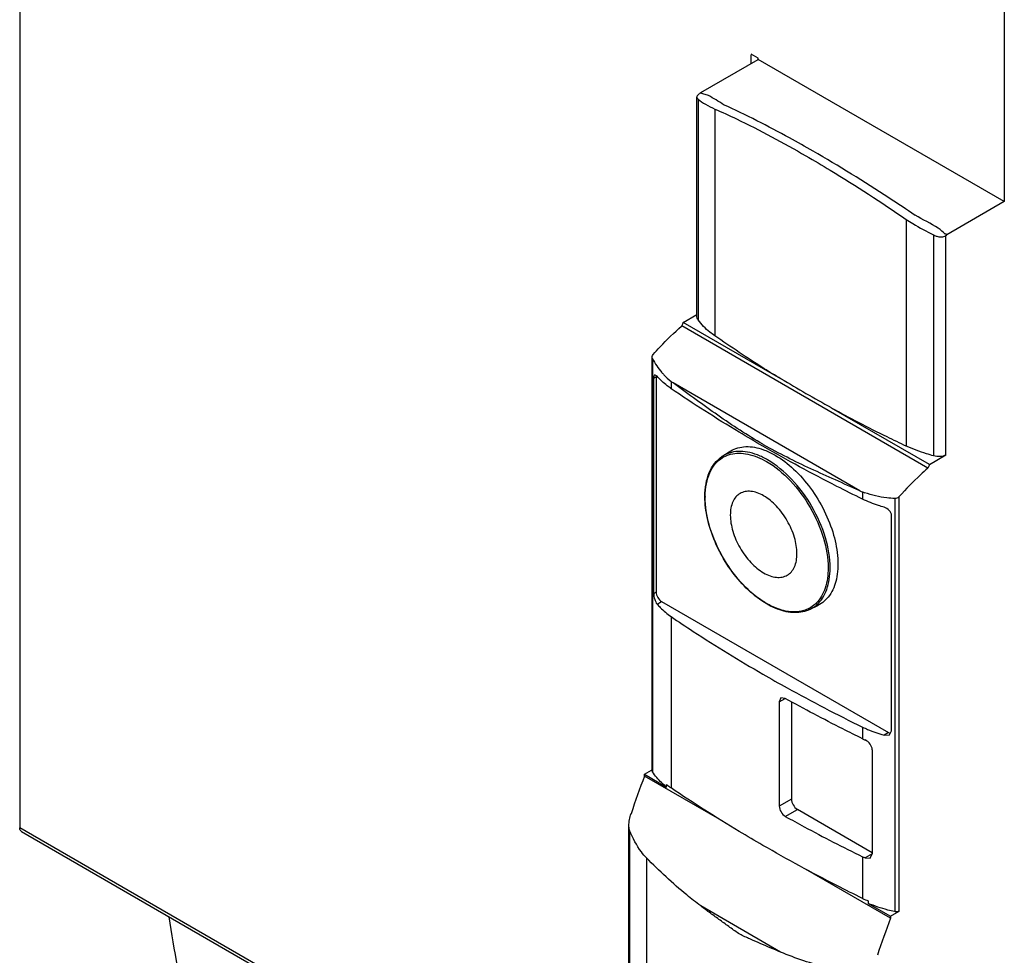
# Model space of a CAD drawing. Header units: millimetres. Extents: x 52 to 324, y 40 to 484.
# Tile 2 of 4: x 52 to 179, y 185 to 306. Entities that reach past the tile are written whole.
import ezdxf

# ---------------------------------------------------------------- set-up
doc = ezdxf.new("R2010")
doc.units = ezdxf.units.MM
doc.header["$LTSCALE"] = 34.097837
doc.layers.get('0').update_dxf_attribs({"linetype": 'CONTINUOUS'})

msp = doc.modelspace()

# ---------------------------------------------------------------- linework, layer by layer
at = {"color": 7, "linetype": 'Continuous'}
for p, q in [((51.51, 355.65), (51.51, 201.17)), ((178.79, 315.39), (178.79, 282.17)), ((139.55, 296.25), (146.97, 300.54)), ((146.05, 301.24), (146.04, 301.07)), ((146.04, 301.07), (146.04, 300)), ((146.97, 300.71), (146.05, 301.24)), ((146.97, 300.54), (146.97, 300.71)), ((178.79, 282.17), (146.97, 300.54)), ((139.04, 267.24), (139.04, 295.68)), ((139.22, 295.42), (139.22, 266.86)), ((139.55, 296.21), (139.42, 296.13)), ((139.55, 296.25), (139.55, 296.21)), ((139.71, 296.16), (139.55, 296.25)), ((139.65, 296.18), (139.71, 296.16)), ((139.66, 296.14), (139.71, 296.16)), ((141.37, 294.13), (141.37, 264.81)), ((178.79, 282.17), (171.37, 277.88)), ((166.12, 279.84), (166.12, 250.53)), ((169.65, 277.85), (169.65, 249.28)), ((171.21, 277.98), (171.16, 277.95)), ((171.37, 277.88), (171.21, 277.98)), ((171.21, 277.98), (171.31, 277.88)), ((171.23, 277.76), (171.37, 277.84)), ((171.23, 249.4), (171.23, 277.76)), ((171.31, 277.88), (171.37, 277.83)), ((171.37, 277.83), (171.37, 277.88)), ((137.27, 266.53), (139.04, 267.55)), ((168.91, 247.71), (137.09, 266.08)), ((149.91, 259.24), (137.28, 266.53)), ((133.26, 208.56), (133.26, 262.03)), ((133.31, 261.85), (133.31, 208.43)), ((133.91, 259.58), (133.59, 259.74)), ((133.47, 259.33), (133.78, 259.51)), ((133.47, 231.48), (133.47, 259.33)), ((133.78, 259.51), (133.78, 231.67)), ((135.71, 258.91), (135.71, 257.97)), ((136.16, 258.58), (135.99, 258.71)), ((136.16, 258.58), (135.99, 258.71)), ((160.13, 244.77), (136, 258.71)), ((149.95, 259.23), (149.91, 259.24)), ((156.46, 255.46), (156.42, 255.5)), ((169.1, 248.16), (156.46, 255.46)), ((147.68, 250.72), (147.58, 250.78)), ((147.68, 250.72), (147.58, 250.78)), ((142.28, 249.19), (143.21, 249.8)), ((169.1, 248.16), (171.23, 249.4)), ((160.46, 244.63), (160.46, 243.68)), ((164.62, 243.77), (164.62, 190.35)), ((165.21, 190.4), (165.21, 244.01)), ((164.22, 213.73), (164.22, 241.57)), ((133.78, 231.67), (133.47, 231.48)), ((133.91, 230.11), (134.49, 230.44)), ((134.49, 230.44), (163.84, 213.5)), ((153.68, 229.44), (154.68, 229.93)), ((135.71, 228.5), (135.71, 206.35)), ((149.92, 217.98), (149.69, 217.46)), ((149.69, 217.46), (150.48, 217.92)), ((150.48, 217.92), (149.92, 217.98)), ((149.69, 217.46), (149.69, 204)), ((151.26, 217.49), (151.26, 204.91)), ((160.46, 214.21), (160.46, 212.71)), ((163.84, 213.5), (163.25, 213.17)), ((163.25, 213.17), (163.93, 213.22)), ((163.93, 213.22), (164.22, 213.73)), ((161.72, 211.28), (161.72, 197.82)), ((132.26, 208.12), (133.2, 208.66)), ((132.26, 208.12), (135.14, 206.46)), ((132.26, 207.88), (132.26, 208.12)), ((142.3, 202.09), (132.26, 207.88)), ((133.31, 208.43), (133.26, 208.56)), ((135.14, 206.46), (135.14, 206.78)), ((151.26, 204.91), (149.69, 204)), ((150.48, 202.67), (152.04, 203.56)), ((161.72, 197.97), (152.04, 203.56)), ((130.25, 155.7), (51.51, 201.17)), ((130.25, 136.05), (130.25, 201.45)), ((130.35, 200.82), (130.25, 201.45)), ((51.73, 200.7), (130.25, 155.36)), ((130.35, 200.82), (130.35, 135.8)), ((132.53, 197.3), (132.53, 133.85)), ((160.46, 197.45), (160.46, 192.06)), ((161.72, 197.81), (160.81, 197.29)), ((161.45, 197.28), (161.72, 197.81)), ((160.81, 197.29), (161.45, 197.28)), ((164.08, 189.51), (153.09, 195.86)), ((149.88, 185.11), (139.55, 191.08)), ((161.21, 191.73), (161.21, 191.41)), ((161.21, 191.41), (164.08, 189.75)), ((164.08, 189.75), (165.21, 190.4)), ((164.08, 189.75), (164.08, 189.51))]:
    msp.add_line(p, q, dxfattribs=at)
for centre, radius, start, end in [((125.46, 244.13), 53.95, 74.749, 74.8669), ((125.32, 243.75), 54.31, 74.3622, 74.6902), ((125.19, 243.29), 54.79, 74.036, 74.3622), ((125.06, 242.84), 55.26, 73.7118, 74.036), ((95.84, 192.45), 113.94, 48.6216, 49.222), ((141.08, 265.75), 8.69, 206.637, 220.8131), ((140.95, 265.64), 8.52, 220.835, 223.6462), ((140.97, 265.67), 8.56, 223.663, 232.0992), ((212.6, 363.15), 129.52, 233.5884, 233.7429), ((236.91, 402.47), 167.55, 238.7347, 240.0026), ((240.14, 408.08), 174.02, 240.0064, 241.2427), ((219, 377.27), 144.99, 246.0451, 246.1881), ((164.26, 253.83), 9.95, 247.5713, 249.2871), ((150.55, 243.95), 10.43, 179.6533, 180.0003), ((167.56, 227.74), 16.63, 244.7426, 246.0589), ((254.44, 162.01), 130.5, 159.4202, 161.6872), ((141.85, 214.8), 10.71, 230.0323, 231.2028), ((142.33, 215.73), 11.48, 231.231, 234.7944), ((167.57, 212.49), 16.63, 244.7108, 246.0466), ((167.7, 207.42), 16.98, 244.7568, 247.5012), ((287.1, 143.34), 131.4, 159.4278, 161.6528)]:
    msp.add_arc(centre, radius, start, end, dxfattribs=at)
for centre, major_axis, ratio, start_param, end_param in [((151.73, 215.74), (-30.4, 83.32), 0.423433, -0.511761, -0.4691), ((151.63, 215.69), (64.9, -61.6), 0.694267, 1.911355, 1.950846)]:
    msp.add_ellipse(centre, major_axis=major_axis, ratio=ratio, start_param=start_param, end_param=end_param, dxfattribs=at)
for points, knots in [([(139.11, 295.87), (139.1, 295.86), (139.06, 295.8), (139.04, 295.73), (139.04, 295.68)], [0, 0, 0, 0, 0.281018, 1, 1, 1, 1]), ([(139.04, 295.68), (139.04, 295.63), (139.08, 295.52), (139.17, 295.45), (139.22, 295.42)], [0, 0, 0, 0, 0.454379, 1, 1, 1, 1]), ([(139.39, 296.12), (139.36, 296.1), (139.26, 296.03), (139.16, 295.95), (139.11, 295.87)], [0, 0, 0, 0, 0.286563, 1, 1, 1, 1]), ([(139.22, 295.42), (139.5, 295.16), (140.19, 294.68), (140.95, 294.31), (141.37, 294.13)], [0, 0, 0, 0, 0.457986, 1, 1, 1, 1]), ([(141.37, 294.13), (142.31, 293.72), (146.32, 291.87), (150.21, 289.78), (153.14, 288.08)], [0, 0, 0, 0, 0.232717, 1, 1, 1, 1]), ([(154.07, 288.68), (153.07, 289.26), (149.28, 291.39), (145.4, 293.38), (142.5, 294.69)], [0, 0, 0, 0, 0.267288, 1, 1, 1, 1]), ([(153.14, 288.08), (154.2, 287.47), (158.61, 284.86), (162.91, 282.06), (166.12, 279.84)], [0, 0, 0, 0, 0.238585, 1, 1, 1, 1]), ([(167.27, 280.38), (166.15, 281.14), (161.82, 284.02), (157.4, 286.76), (154.07, 288.68)], [0, 0, 0, 0, 0.26107, 1, 1, 1, 1]), ([(166.12, 279.84), (166.4, 279.67), (167.55, 278.95), (168.74, 278.31), (169.65, 277.85)], [0, 0, 0, 0, 0.245256, 1, 1, 1, 1]), ([(169.65, 277.85), (169.7, 277.83), (169.87, 277.74), (170.05, 277.68), (170.19, 277.64)], [0, 0, 0, 0, 0.245225, 1, 1, 1, 1]), ([(170.19, 277.64), (170.37, 277.61), (170.72, 277.58), (171.06, 277.66), (171.2, 277.74)], [0, 0, 0, 0, 0.524614, 1, 1, 1, 1]), ([(133.39, 262.38), (133.69, 262.72), (134.86, 264), (136.11, 265.22), (137.08, 266.07)], [0, 0, 0, 0, 0.254979, 1, 1, 1, 1]), ([(137.08, 266.07), (137.11, 266.1), (137.21, 266.24), (137.27, 266.41), (137.27, 266.53)], [0, 0, 0, 0, 0.260434, 1, 1, 1, 1]), ([(139.22, 266.86), (139.19, 266.88), (139.1, 266.99), (139.04, 267.13), (139.04, 267.24)], [0, 0, 0, 0, 0.27511, 1, 1, 1, 1]), ([(141.37, 264.81), (141.15, 264.96), (140.35, 265.55), (139.63, 266.26), (139.22, 266.86)], [0, 0, 0, 0, 0.268175, 1, 1, 1, 1]), ([(149.91, 259.24), (149.18, 259.68), (146.28, 261.47), (143.45, 263.36), (141.37, 264.81)], [0, 0, 0, 0, 0.253549, 1, 1, 1, 1]), ([(133.26, 262.03), (133.26, 262.06), (133.28, 262.19), (133.34, 262.31), (133.39, 262.38)], [0, 0, 0, 0, 0.236722, 1, 1, 1, 1]), ([(133.56, 259.72), (133.52, 259.68), (133.47, 259.54), (133.47, 259.41), (133.47, 259.33)], [0, 0, 0, 0, 0.396419, 1, 1, 1, 1]), ([(135.71, 257.97), (135.54, 258.09), (134.89, 258.58), (134.3, 259.13), (133.91, 259.58)], [0, 0, 0, 0, 0.262192, 1, 1, 1, 1]), ([(147.58, 250.78), (145.58, 251.93), (141.73, 254.49), (138.01, 257.21), (136.16, 258.58)], [0, 0, 0, 0, 0.501748, 1, 1, 1, 1]), ([(147.58, 250.54), (146.56, 251.13), (142.53, 253.5), (138.59, 256.01), (135.71, 257.97)], [0, 0, 0, 0, 0.25398, 1, 1, 1, 1]), ([(166.12, 250.53), (165.29, 250.92), (162.04, 252.49), (158.82, 254.16), (156.46, 255.46)], [0, 0, 0, 0, 0.253131, 1, 1, 1, 1]), ([(142.37, 249.05), (142.61, 249.19), (142.96, 249.36), (143.32, 249.46), (143.41, 249.49)], [0, 0, 0, 0, 0.746891, 1, 1, 1, 1]), ([(143.21, 249.8), (143.48, 249.99), (144.09, 250.29), (145.5, 250.58), (146.62, 250.41), (147.34, 250.19)], [0, 0, 0, 0, 0.231614, 0.470622, 1, 1, 1, 1]), ([(148.2, 248.76), (147.78, 249), (146.93, 249.42), (145.63, 249.8), (144.39, 249.9), (143.6, 249.77), (143.24, 249.65)], [0, 0, 0, 0, 0.284787, 0.544637, 0.781056, 1, 1, 1, 1]), ([(143.41, 249.49), (144.13, 249.67), (145.81, 249.63), (147.31, 248.98), (148.07, 248.54)], [0, 0, 0, 0, 0.456373, 1, 1, 1, 1]), ([(147.34, 250.19), (147.49, 250.14), (148.12, 249.92), (148.72, 249.63), (149.16, 249.37)], [0, 0, 0, 0, 0.238844, 1, 1, 1, 1]), ([(160.46, 243.68), (159.35, 244.23), (155, 246.4), (150.73, 248.72), (147.58, 250.54)], [0, 0, 0, 0, 0.25366, 1, 1, 1, 1]), ([(160.13, 244.77), (158.01, 245.7), (153.8, 247.55), (149.66, 249.58), (147.68, 250.72)], [0, 0, 0, 0, 0.502721, 1, 1, 1, 1]), ([(169.65, 249.28), (169.35, 249.37), (168.15, 249.73), (166.97, 250.16), (166.12, 250.53)], [0, 0, 0, 0, 0.256404, 1, 1, 1, 1]), ([(140.08, 244.02), (140.08, 244.58), (140.17, 245.64), (140.58, 247.11), (141.27, 248.33), (141.93, 248.95), (142.29, 249.19)], [0, 0, 0, 0, 0.285448, 0.544078, 0.779356, 1, 1, 1, 1]), ([(140.12, 244.01), (140.13, 244.57), (140.22, 245.62), (140.64, 247.07), (141.35, 248.25), (142.01, 248.83), (142.37, 249.05)], [0, 0, 0, 0, 0.28884, 0.548192, 0.781863, 1, 1, 1, 1]), ([(148.07, 248.54), (149.2, 247.89), (151.33, 246.09), (153.83, 242.69), (155.53, 238.83), (156.02, 236.08), (156.02, 234.78)], [0, 0, 0, 0, 0.237237, 0.499999, 0.762762, 1, 1, 1, 1]), ([(156.27, 234.78), (156.27, 236.1), (155.78, 238.89), (154.05, 242.81), (151.52, 246.27), (149.35, 248.09), (148.2, 248.76)], [0, 0, 0, 0, 0.237238, 0.500001, 0.762763, 1, 1, 1, 1]), ([(149.16, 249.37), (150.03, 248.87), (151.71, 247.58), (153.84, 245.12), (155.59, 242.24), (156.8, 239.16), (157.36, 236.15), (157.25, 233.45), (156.5, 231.53), (155.54, 230.45), (154.98, 230.07), (154.68, 229.93)], [0, 0, 0, 0, 0.129544, 0.272156, 0.42019, 0.564928, 0.698292, 0.814572, 0.912755, 0.957069, 1, 1, 1, 1]), ([(171.23, 249.4), (171.01, 249.27), (170.46, 249.14), (169.92, 249.19), (169.65, 249.28)], [0, 0, 0, 0, 0.486462, 1, 1, 1, 1]), ([(168.9, 247.7), (168.58, 247.42), (167.29, 246.25), (166.08, 244.99), (165.21, 244.01)], [0, 0, 0, 0, 0.244806, 1, 1, 1, 1]), ([(169.09, 248.16), (169.09, 248.12), (169.07, 247.95), (168.99, 247.8), (168.9, 247.7)], [0, 0, 0, 0, 0.230448, 1, 1, 1, 1]), ([(147.68, 244.12), (147.41, 244.27), (146.88, 244.52), (146.06, 244.72), (145.29, 244.7), (144.61, 244.45), (144.05, 243.99), (143.65, 243.33), (143.41, 242.52), (143.37, 241.94), (143.37, 241.63)], [0, 0, 0, 0, 0.144849, 0.274541, 0.391105, 0.499998, 0.608891, 0.725457, 0.855149, 1, 1, 1, 1]), ([(164.62, 243.77), (164.28, 243.79), (162.96, 243.88), (161.66, 244.17), (160.74, 244.52)], [0, 0, 0, 0, 0.258583, 1, 1, 1, 1]), ([(153.69, 229.44), (153.09, 229.15), (151.62, 228.86), (149.32, 229.39), (147, 230.72), (144.79, 232.72), (142.85, 235.25), (141.33, 238.1), (140.35, 241.05), (140.08, 243.06), (140.08, 244.02)], [0, 0, 0, 0, 0.089513, 0.191173, 0.309515, 0.443063, 0.586396, 0.732079, 0.872208, 1, 1, 1, 1]), ([(147.13, 230.79), (146.12, 231.52), (144.22, 233.34), (142.02, 236.62), (140.54, 240.22), (140.12, 242.75), (140.12, 243.95)], [0, 0, 0, 0, 0.244236, 0.506994, 0.765996, 1, 1, 1, 1]), ([(151.99, 236.65), (151.99, 237.35), (151.73, 238.85), (150.8, 240.94), (149.45, 242.79), (148.29, 243.76), (147.68, 244.12)], [0, 0, 0, 0, 0.237238, 0.500001, 0.762763, 1, 1, 1, 1]), ([(163.25, 242.64), (163.01, 242.71), (162.06, 243), (161.13, 243.37), (160.46, 243.68)], [0, 0, 0, 0, 0.257777, 1, 1, 1, 1]), ([(165.21, 244.01), (165.09, 243.9), (164.89, 243.79), (164.68, 243.77), (164.62, 243.77)], [0, 0, 0, 0, 0.757249, 1, 1, 1, 1]), ([(164.22, 241.57), (164.22, 241.81), (163.95, 242.3), (163.51, 242.57), (163.25, 242.64)], [0, 0, 0, 0, 0.479245, 1, 1, 1, 1]), ([(143.37, 241.63), (143.37, 240.92), (143.63, 239.43), (144.56, 237.33), (145.91, 235.49), (147.07, 234.51), (147.68, 234.16)], [0, 0, 0, 0, 0.237238, 0.500001, 0.762763, 1, 1, 1, 1]), ([(147.68, 234.16), (147.95, 234), (148.48, 233.75), (149.3, 233.55), (150.07, 233.57), (150.75, 233.82), (151.31, 234.29), (151.71, 234.94), (151.95, 235.75), (151.99, 236.34), (151.99, 236.65)], [0, 0, 0, 0, 0.144849, 0.274541, 0.391105, 0.499998, 0.608891, 0.725457, 0.855149, 1, 1, 1, 1]), ([(156.02, 234.78), (156.02, 233.9), (155.83, 232.27), (155.03, 230.79), (154.51, 230.27)], [0, 0, 0, 0, 0.543628, 1, 1, 1, 1]), ([(154.57, 230.04), (154.85, 230.29), (155.36, 230.9), (155.89, 232.03), (156.21, 233.35), (156.27, 234.29), (156.27, 234.78)], [0, 0, 0, 0, 0.218943, 0.455361, 0.715212, 1, 1, 1, 1]), ([(133.78, 231.67), (133.78, 231.43), (133.95, 230.95), (134.28, 230.57), (134.49, 230.44)], [0, 0, 0, 0, 0.500001, 1, 1, 1, 1]), ([(133.47, 231.48), (133.47, 231.23), (133.56, 230.75), (133.76, 230.28), (133.91, 230.11)], [0, 0, 0, 0, 0.526022, 1, 1, 1, 1]), ([(148.07, 230.19), (147.99, 230.23), (147.67, 230.42), (147.36, 230.63), (147.13, 230.79)], [0, 0, 0, 0, 0.244479, 1, 1, 1, 1]), ([(133.91, 230.11), (134.03, 229.96), (134.58, 229.37), (135.21, 228.85), (135.71, 228.5)], [0, 0, 0, 0, 0.238402, 1, 1, 1, 1]), ([(148.89, 229.76), (148.82, 229.8), (148.54, 229.93), (148.27, 230.07), (148.07, 230.19)], [0, 0, 0, 0, 0.245226, 1, 1, 1, 1]), ([(151.34, 229.11), (151.14, 229.12), (150.29, 229.22), (149.48, 229.49), (148.89, 229.76)], [0, 0, 0, 0, 0.233481, 1, 1, 1, 1]), ([(152.59, 229.21), (152.49, 229.18), (152.07, 229.11), (151.65, 229.09), (151.34, 229.11)], [0, 0, 0, 0, 0.24302, 1, 1, 1, 1]), ([(153.61, 229.58), (153.37, 229.45), (153.03, 229.32), (152.68, 229.23), (152.59, 229.21)], [0, 0, 0, 0, 0.746335, 1, 1, 1, 1]), ([(154.51, 230.27), (154.44, 230.2), (154.17, 229.94), (153.86, 229.72), (153.61, 229.58)], [0, 0, 0, 0, 0.253109, 1, 1, 1, 1]), ([(135.71, 228.5), (136.66, 227.85), (140.55, 225.26), (144.53, 222.82), (147.58, 221.06)], [0, 0, 0, 0, 0.246042, 1, 1, 1, 1]), ([(147.58, 221.06), (148.62, 220.46), (152.85, 218.07), (157.17, 215.82), (160.46, 214.21)], [0, 0, 0, 0, 0.246343, 1, 1, 1, 1]), ([(160.46, 212.71), (159.61, 213.12), (156.25, 214.8), (152.93, 216.55), (150.48, 217.92)], [0, 0, 0, 0, 0.252781, 1, 1, 1, 1]), ([(160.46, 214.21), (160.68, 214.11), (161.59, 213.7), (162.53, 213.37), (163.25, 213.17)], [0, 0, 0, 0, 0.24204, 1, 1, 1, 1]), ([(161.72, 211.28), (161.72, 211.54), (161.48, 212.07), (161.06, 212.44), (160.81, 212.55)], [0, 0, 0, 0, 0.489756, 1, 1, 1, 1]), ([(134.97, 206.59), (134.81, 206.73), (134.19, 207.29), (133.64, 207.92), (133.31, 208.43)], [0, 0, 0, 0, 0.263394, 1, 1, 1, 1]), ([(147.58, 198.92), (146.56, 199.51), (142.53, 201.88), (138.59, 204.39), (135.71, 206.35)], [0, 0, 0, 0, 0.25398, 1, 1, 1, 1]), ([(149.69, 204), (149.7, 203.74), (149.89, 203.22), (150.25, 202.8), (150.48, 202.67)], [0, 0, 0, 0, 0.499302, 1, 1, 1, 1]), ([(151.26, 204.91), (151.27, 204.64), (151.45, 204.12), (151.81, 203.7), (152.04, 203.56)], [0, 0, 0, 0, 0.500311, 1, 1, 1, 1]), ([(130.25, 201.45), (130.25, 201.72), (130.32, 202.25), (130.46, 202.77), (130.55, 203.02)], [0, 0, 0, 0, 0.505164, 1, 1, 1, 1]), ([(150.48, 202.67), (151.29, 202.21), (154.59, 200.41), (157.93, 198.69), (160.46, 197.45)], [0, 0, 0, 0, 0.247224, 1, 1, 1, 1]), ([(51.73, 200.7), (51.66, 200.74), (51.54, 200.89), (51.51, 201.07), (51.51, 201.17)], [0, 0, 0, 0, 0.44952, 1, 1, 1, 1]), ([(132.53, 197.3), (132.29, 197.54), (131.41, 198.61), (130.76, 199.85), (130.35, 200.82)], [0, 0, 0, 0, 0.241274, 1, 1, 1, 1]), ([(160.46, 192.06), (159.35, 192.61), (155, 194.78), (150.73, 197.1), (147.58, 198.92)], [0, 0, 0, 0, 0.25366, 1, 1, 1, 1]), ([(139.55, 191.08), (138.93, 191.54), (136.48, 193.48), (134.18, 195.62), (132.53, 197.3)], [0, 0, 0, 0, 0.246212, 1, 1, 1, 1]), ([(144.61, 187.44), (144.16, 187.7), (143.31, 188.31), (142.06, 189.23), (140.79, 190.14), (139.96, 190.77), (139.55, 191.08)], [0, 0, 0, 0, 0.249263, 0.50145, 0.751046, 1, 1, 1, 1]), ([(164.62, 190.35), (164.32, 190.41), (163.16, 190.69), (162.02, 191.07), (161.21, 191.41)], [0, 0, 0, 0, 0.257765, 1, 1, 1, 1]), ([(74.6, 172.77), (74.19, 174.11), (72.6, 179.66), (71.47, 185.34), (70.83, 189.67)], [0, 0, 0, 0, 0.242728, 1, 1, 1, 1]), ([(165.21, 190.4), (165.17, 190.38), (164.98, 190.32), (164.77, 190.32), (164.62, 190.35)], [0, 0, 0, 0, 0.237265, 1, 1, 1, 1]), ([(149.87, 185.12), (149.43, 185.3), (148.54, 185.67), (147.22, 186.25), (145.9, 186.82), (145.02, 187.2), (144.61, 187.44)], [0, 0, 0, 0, 0.251675, 0.502078, 0.749755, 1, 1, 1, 1]), ([(157.96, 182.62), (157.28, 182.76), (154.53, 183.41), (151.84, 184.3), (149.87, 185.12)], [0, 0, 0, 0, 0.247721, 1, 1, 1, 1])]:
    msp.add_open_spline(points, degree=3, knots=knots, dxfattribs=at)
for points in [[(133.31, 261.85), (133.28, 261.91), (133.26, 261.97), (133.26, 262.03)], [(133.59, 259.74), (133.58, 259.73), (133.57, 259.72), (133.56, 259.72)], [(133.8, 259.65), (133.79, 259.6), (133.78, 259.56), (133.78, 259.51)], [(143.24, 249.65), (142.91, 249.54), (142.58, 249.39), (142.29, 249.19)], [(153.69, 229.44), (154.01, 229.6), (154.3, 229.8), (154.57, 230.04)], [(163.84, 213.5), (163.88, 213.48), (163.92, 213.46), (163.97, 213.44)], [(163.97, 213.44), (164.01, 213.43), (164.06, 213.41), (164.1, 213.41)]]:
    msp.add_open_spline(points, degree=3, dxfattribs=at)

doc.saveas('drawing.dxf')
